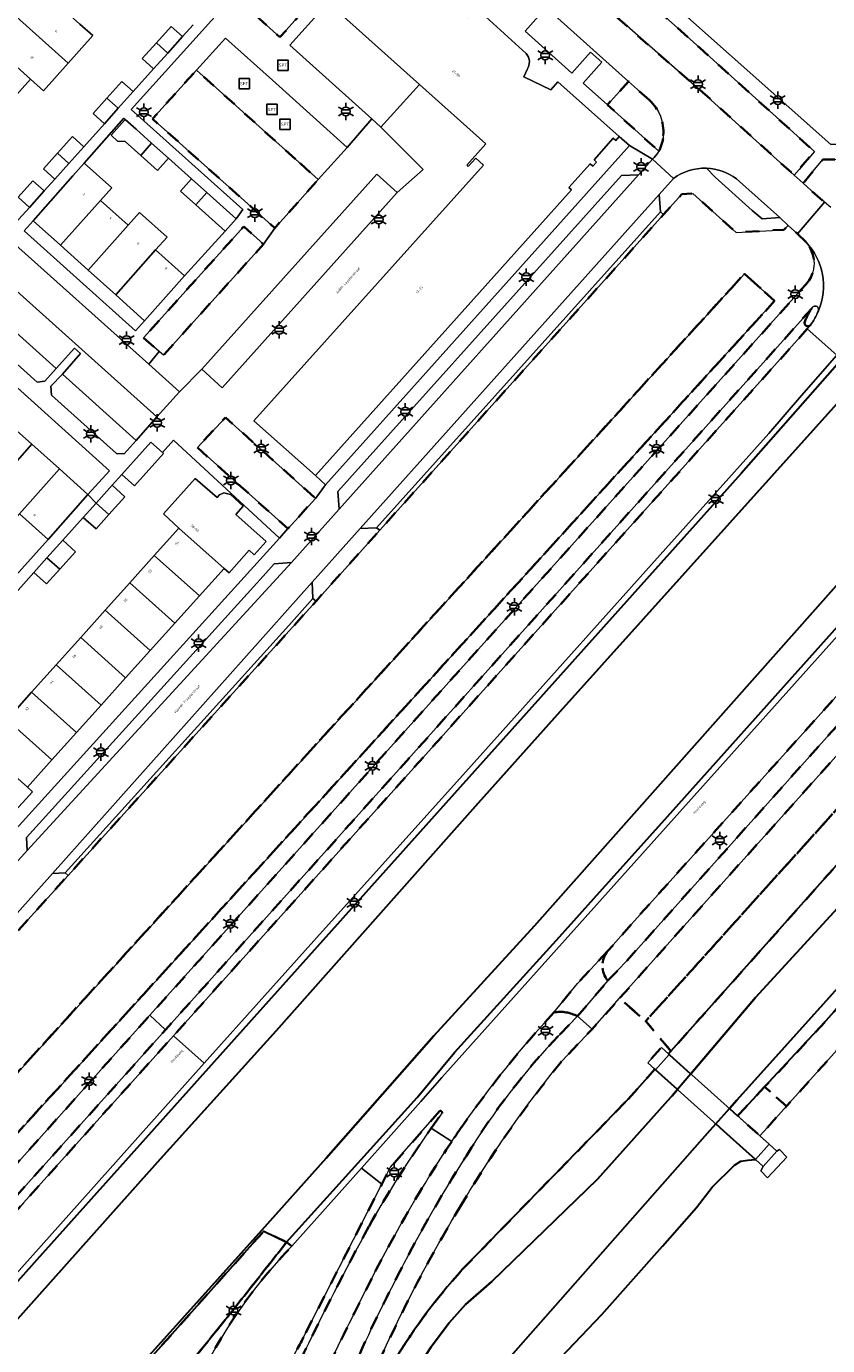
# Model space of a CAD drawing. Extents: x 105780 to 185197, y 477999 to 525027.
# Tile 38 of 256: x 106222 to 106338, y 478395 to 478587. Entities that reach past the tile are written whole.
import ezdxf
from ezdxf.enums import TextEntityAlignment as Align

# ---------------------------------------------------------------- set-up
doc = ezdxf.new("R2010")
doc.units = 0
doc.linetypes.add('XX-HIDDEN', pattern=[4, 2, -2])
for name, color, linetype, lineweight in [('B-GV-GR-GRAS_GAZON-G', 252, 'Continuous', 13), ('B-GV-GR-HAAG_01-G', 252, 'GR-HAAG1', 13), ('B-GV-GR-MATERIAALGRENS-G', 252, 'XX-HIDDEN', 35), ('B-RO-IE-MEUBILAIR_WEGMEUBILAIR-S', 252, 'Continuous', 25), ('B-WE-GW-WATERGANG_SLOOT_INSTEEK-G', 252, 'Continuous', 30), ('B-XX-KG-KADASTRAAL_BEBOUWING-G', 252, 'Continuous', 20), ('B1-WE-GW-TALUD_KRUIN-G', 252, 'Continuous', 25), ('B1-WE-KW-KUNSTWERK_DEK-BRUG', 252, 'Continuous', 18), ('B1-WE-KW-KUNSTWERK_LANDHOOFD-GV', 252, 'Continuous', 18), ('B1-WE-OG-BEBOUWING-T18', 7, 'Continuous', 18), ('B1-WE-OG-TERREIN_ERF-GV', 252, 'Continuous', 18), ('B1-WE-OG-TOPOGRAFIE-T18', 10, 'Continuous', 18), ('B1-WE-OG-WEG-GV', 7, 'Continuous', 18), ('B1-WE-VH-VERHARDING_ASFALT-GV', 252, 'Continuous', 18), ('B1-WE-VH-VERHARDING_BETONSTRAATSTEEN-GV', 252, 'Continuous', 18), ('B1-WE-VH-VERHARDING_GESLOTEN-GV', 252, 'Continuous', 18), ('B1-WE-VH-VERHARDING_GRASBETONSTEEN-GV', 70, 'Continuous', 18), ('B1-WE-VH-VERHARDING_TEGEL-GV', 252, 'Continuous', 18)]:
    doc.layers.add(name, color=color, linetype=linetype, lineweight=lineweight)
doc.styles.add('NLCS-ISO', font='NLCS-ISO.ttf')
doc.styles.add('NLCS-ISO-M200-T18', font='NLCS-ISO.ttf', dxfattribs={"height": 0.36})
doc.linetypes.add('GR-HAAG1', pattern='A,6,[176,NLCS.shx,S=0.125,R=0,X=0,Y=0],-2', length=8)

# ---------------------------------------------------------------- blocks, each defined once
blk = doc.blocks.new('B-SIE-WEG_LICHTMAST-SO')
at = {"ltscale": 0.1}
for p, q in [((-1.1, 0.63), (-2.19, 1.27)), ((0, 1.27), (0, 2.53)), ((1.1, 0.63), (2.19, 1.27)), ((-1.1, -0.63), (-2.19, -1.27)), ((0, -1.27), (0, -2.53)), ((1.1, -0.63), (2.19, -1.27))]:
    blk.add_line(p, q, dxfattribs=at)
at = {"flags": 128}
for points in [[(-1.16, 0.5), (1.16, 0.5)], [(-1.16, -0.5), (1.16, -0.5)]]:
    blk.add_lwpolyline(points, dxfattribs=at)
at = {"ltscale": 0.1}
blk.add_circle((0, 0), 1.27, dxfattribs=at)
at = {"style": 'NLCS-ISO'}
blk.add_attdef('TYPE', text='', height=1.8, dxfattribs=at).set_placement((0, 2.53), align=Align.BOTTOM_CENTER)
blk = doc.blocks.new('SIE-WEG_SPEELTOESTEL-SO')
at = {"flags": 128}
blk.add_lwpolyline([(-0.75, -0.75), (0.75, -0.75), (0.75, 0.75), (-0.75, 0.75)], close=True, dxfattribs=at)
at = {"style": 'NLCS-ISO'}
blk.add_text('SPT', height=0.45, dxfattribs=at).set_placement((0, 0), align=Align.MIDDLE_CENTER)

msp = doc.modelspace()

# ---------------------------------------------------------------- linework, layer by layer
at = {"layer": 'B-GV-GR-GRAS_GAZON-G', "flags": 128}
msp.add_lwpolyline([(106394.312, 478498.757), (106332.42, 478429.952), (106329.657, 478426.88), (106328.543, 478425.642), (106329.902, 478424.424), (106331.019, 478423.423), (106331.383, 478423.63), (106332.454, 478422.519), (106329.637, 478419.542), (106328.684, 478420.534), (106329.026, 478421.19), (106327.909, 478422.191), (106327.323, 478422.141), (106326.761, 478422.08), (106325.733, 478421.93), (106324.81, 478421.386), (106321.556, 478418.147), (106319.284, 478415.172), (106314.319, 478409.564), (106305.456, 478399.568), (106296.526, 478390.174)], dxfattribs=at)
at = {"layer": 'B-GV-GR-HAAG_01-G', "flags": 128}
for points in [[(106216.606, 478545.891), (106215.835, 478546.586), (106215.782, 478546.807), (106214.029, 478548.356), (106213.362, 478547.665), (106212.528, 478548.373), (106210.827, 478547.314), (106211.108, 478546.724), (106211.433, 478546.04), (106223.083, 478535.605), (106224.22, 478535.721), (106225.869, 478537.587)], [(106226.791, 478536.749), (106225.109, 478534.996), (106225.195, 478533.716), (106234.691, 478525.172), (106235.8, 478525.144), (106237.549, 478527.103)]]:
    msp.add_lwpolyline(points, close=True, dxfattribs=at)
at = {"layer": 'B-GV-GR-MATERIAALGRENS-G', "flags": 128}
for points in [[(106456.562, 478620.317), (106453.292, 478616.763), (106443.203, 478605.377), (106439.138, 478600.789), (106436.7, 478598.055), (106431.089, 478591.763), (106399.264, 478556.075), (106309.783, 478456.513), (106306.372, 478452.615)], [(106300.043, 478596.828), (106300.224, 478596.704), (106299.625, 478596.063), (106306.235, 478590.088), (106321.452, 478576.744), (106333.556, 478565.788), (106334.25, 478566.628), (106336.481, 478569.226), (106319.752, 478584.379), (106300.572, 478601.587)], [(106306.367, 478448.282), (106309.17, 478451.228), (106433.132, 478589.875)], [(106429.577, 478580.988), (106429.403, 478581.144), (106321.199, 478460.435), (106311.317, 478449.37), (106308.075, 478445.71), (106311.882, 478442.385), (106434.936, 478578.835)], [(106312.408, 478576.717), (106309.377, 478579.464), (106306.296, 478576.052), (106313.781, 478569.275)], [(106356.054, 478565.915), (106357.136, 478567.122), (106355.165, 478568.89), (106339.414, 478568.084), (106337.733, 478568.081), (106334.856, 478564.611), (106336.568, 478563.072), (106337.967, 478561.844), (106338.866, 478561.055)], [(106335.225, 478556.051), (106334.014, 478557.254), (106332.685, 478558.454), (106332.008, 478557.835), (106325.055, 478557.442), (106318.763, 478563.114), (106317.127, 478563.007), (106314.461, 478560.04), (106273.078, 478513.991), (106263.8, 478503.666), (106259.87, 478499.293), (106227.613, 478463.645), (106217.814, 478452.815), (106196.483, 478429.241), (106190.896, 478423.067), (106193.039, 478421.097), (106193.151, 478417.024), (106200.276, 478410.568), (106202.52, 478408.63)], [(106208.55, 478408.712), (106220.803, 478422.345), (106239.56, 478443.246), (106273.816, 478481.418), (106335.2, 478549.788)], [(106336.105, 478546.354), (106275.911, 478479.126), (106241.823, 478441.111), (106220.149, 478416.939), (106215.052, 478411.175), (106208.278, 478403.658), (106208.454, 478403.506), (106209.364, 478402.72), (106215.736, 478409.799), (106221.106, 478415.849), (106242.981, 478440.238), (106276.828, 478477.974), (106334.481, 478542.257), (106335.433, 478543.36), (106335.898, 478543.899)], [(106306.372, 478452.615), (106301.911, 478447.86), (106298.485, 478443.654)], [(106301.928, 478443.087), (106306.367, 478448.282)], [(106309.341, 478431.012), (106312.181, 478434.202), (106313.213, 478435.361), (106312.176, 478436.29), (106314.164, 478438.529), (106315.204, 478437.597), (106315.561, 478437.998), (106311.882, 478442.385), (106308.075, 478445.71), (106304.047, 478441.204), (106299.594, 478436.48)], [(106299.331, 478440.42), (106301.928, 478443.087)], [(106285.161, 478406.184), (106309.341, 478431.012)], [(106281.806, 478429.244), (106274.623, 478421.015), (106273.38, 478418.588), (106261.944, 478396.26)], [(106259.481, 478410.133), (106256.188, 478411.751), (106209.155, 478359.105), (106190.56, 478338.494), (106202.542, 478349.764), (106205.65, 478351.473), (106211.151, 478356.919)], [(106260.254, 478409.54), (106259.481, 478410.133)]]:
    msp.add_lwpolyline(points, dxfattribs=at)
for points in [[(106273.187, 478602.26), (106269.219, 478605.839), (106254.552, 478589.478), (106258.499, 478585.904)], [(106260.802, 478568.117), (106246.34, 478581.099), (106239.924, 478573.996), (106241.197, 478572.881), (106253.354, 478562.033), (106257.758, 478558.064), (106261.064, 478561.77), (106264.105, 478565.147)], [(106399.746, 478531.636), (106439.415, 478574.437), (106438.141, 478575.568), (106438.366, 478575.821), (106437.791, 478576.356), (106434.936, 478578.835), (106311.882, 478442.385), (106315.561, 478437.998), (106362.191, 478490.367)], [(106238.627, 478542.062), (106240.882, 478540.068), (106241.512, 478539.511), (106256.111, 478555.71), (106253.24, 478558.31)], [(106330.679, 478547.451), (106326.275, 478551.401), (106212.916, 478426.853), (106217.33, 478422.895)], [(106330.679, 478547.451), (106217.33, 478422.895), (106212.916, 478426.853), (106326.275, 478551.401)], [(106246.476, 478526.049), (106259.674, 478514.224), (106259.712, 478514.266), (106263.716, 478518.644), (106250.571, 478530.46)], [(106394.312, 478498.757), (106391.148, 478501.634), (106387.384, 478497.409), (106367.827, 478475.474), (106352.889, 478458.96), (106338.2, 478442.446), (106329.233, 478432.797), (106332.42, 478429.952)], [(106332.42, 478429.952), (106329.233, 478432.797), (106326.387, 478429.735), (106325.291, 478428.556), (106325.576, 478428.301), (106328.543, 478425.642), (106329.657, 478426.88)]]:
    msp.add_lwpolyline(points, close=True, dxfattribs=at)
for points in [[(106314.448, 478571.584, 0.2349304), (106312.408, 478576.717)], [(106313.781, 478569.275, 0.1174495), (106314.448, 478571.584)], [(106335.2, 478549.788, 0.3900682), (106335.225, 478556.051)], [(106335.056, 478544.254, -0.0727758), (106336.105, 478546.354)], [(106335.898, 478543.899, -0.6855829), (106335.056, 478544.254)], [(106306.372, 478452.615, 0.3741055), (106306.367, 478448.282)], [(106306.367, 478448.282, -0.3741055), (106306.372, 478452.615)], [(106298.485, 478443.654, 0.0314647), (106285.036, 478426.973)], [(106298.485, 478443.654, -0.1658888), (106301.928, 478443.087)], [(106301.928, 478443.087, 0.1658888), (106298.485, 478443.654)], [(106285.726, 478422.745, -0.0540286), (106299.331, 478440.42)], [(106299.594, 478436.48, 0.0372995), (106284.998, 478415.611)], [(106280.577, 478426.75, -0.0040144), (106282.152, 478428.934)], [(106282.152, 478428.934, 0.7286393), (106281.806, 478429.244)], [(106271.512, 478412.47, -0.0256062), (106280.577, 478426.75)], [(106285.036, 478426.973, 0.0029726), (106283.578, 478424.804)], [(106283.578, 478424.804, 0.0280894), (106271.904, 478404.849)], [(106275.428, 478404.713, -0.0264013), (106285.726, 478422.745)], [(106284.998, 478415.611, 0.0355361), (106271.423, 478389.193)], [(106261.452, 478392.858, -0.0107135), (106271.512, 478412.47)], [(106259.481, 478410.133, -0.0054839), (106241.743, 478387.926)], [(106241.743, 478387.926, 0.0054839), (106259.481, 478410.133)], [(106247.143, 478391.073, -0.0759456), (106260.254, 478409.54)], [(106274.356, 478391.465, -0.0507714), (106285.161, 478406.184)], [(106271.904, 478404.849, 0.0079948), (106259.137, 478378.461)], [(106268.513, 478390.163, -0.0165493), (106275.428, 478404.713)], [(106261.944, 478396.26, -0.0343439), (106259.662, 478392.248)]]:
    msp.add_lwpolyline(points, format="xyb", dxfattribs=at)
at = {"layer": 'B-WE-GW-WATERGANG_SLOOT_INSTEEK-G', "flags": 128}
for points in [[(106209.155, 478359.105), (106256.188, 478411.751), (106259.481, 478410.133), (106278.515, 478431.227), (106283.968, 478437.786), (106299.302, 478454.676), (106304.333, 478460.276), (106315.066, 478472.223), (106339.884, 478500), (106431.512, 478602.289), (106447.996, 478620.691), (106457.696, 478631.338), (106504.415, 478683.553), (106525.324, 478706.806), (106608.484, 478799.777)], [(106573.722, 478798.753), (106544.484, 478766.259), (106512.499, 478730.812), (106487.592, 478702.631), (106460.689, 478672.953), (106408.805, 478615.107), (106408.05, 478614.266), (106368.025, 478569.478), (106345.591, 478544.753), (106325.793, 478522.283), (106284.817, 478476.522), (106223.064, 478407.557), (106214.634, 478398.169)], [(106217.391, 478395.789), (106234.993, 478415.471), (106238.23, 478419.092), (106241.113, 478422.286), (106257.954, 478440.944), (106283.145, 478469.352), (106287.447, 478474.169), (106299.398, 478487.552), (106336.331, 478528.586), (106411.67, 478612.533), (106412.965, 478613.976), (106445.522, 478650.423), (106454.358, 478660.118), (106490.634, 478700.665), (106514.094, 478726.803), (106535.704, 478750.752), (106567.523, 478786.372)], [(106567.523, 478786.372), (106535.704, 478750.752), (106514.094, 478726.803), (106490.634, 478700.665), (106454.358, 478660.118), (106445.522, 478650.423), (106412.965, 478613.976), (106411.67, 478612.533), (106336.331, 478528.586), (106299.398, 478487.552), (106287.447, 478474.169), (106283.145, 478469.352), (106257.954, 478440.944), (106241.113, 478422.286), (106238.23, 478419.092), (106234.993, 478415.471), (106217.391, 478395.789)], [(106581.907, 478775.982), (106481.775, 478664.415), (106454.42, 478633.82), (106441.65, 478619.7), (106428.512, 478605.024), (106414.944, 478589.867), (106384.288, 478555.887), (106355.735, 478523.838), (106342.355, 478508.901), (106295.676, 478456.284), (106280.952, 478440.235), (106265.274, 478422.388), (106255.878, 478411.903), (106249.429, 478404.707), (106232.924, 478386.358), (106215.924, 478367.508)], [(106215.924, 478367.508), (106232.924, 478386.358), (106249.429, 478404.707), (106255.878, 478411.903), (106265.274, 478422.388), (106280.952, 478440.235), (106295.676, 478456.284), (106342.355, 478508.901), (106355.735, 478523.838), (106384.288, 478555.887), (106414.944, 478589.867), (106428.512, 478605.024), (106441.65, 478619.7), (106454.42, 478633.82), (106481.775, 478664.415), (106581.907, 478775.982)], [(106284.905, 478385.231), (106321.255, 478426.426), (106322.106, 478427.391), (106324.087, 478429.635), (106325.15, 478430.841), (106447.696, 478567.082)], [(106339.84, 478458.858), (106327.873, 478445.845), (106318.444, 478434.694), (106316.509, 478432.406), (106315.746, 478431.503), (106315.559, 478431.295), (106304.853, 478419.327), (106289.409, 478404.386), (106285.608, 478401.046), (106283.215, 478398.377), (106280.577, 478394.877), (106279.012, 478392.461), (106274.668, 478382.062), (106272.34, 478376.372), (106270.979, 478373.078), (106268.843, 478368.916), (106263.273, 478354.775), (106256.481, 478336.228), (106248.114, 478317.341), (106245.485, 478312.097), (106238.914, 478298.864), (106232.516, 478287.491), (106228.657, 478279.336), (106228.004, 478277.257)], [(106248.114, 478317.341), (106256.481, 478336.228), (106263.273, 478354.775), (106268.843, 478368.916), (106270.979, 478373.078), (106272.34, 478376.372), (106274.668, 478382.062), (106279.012, 478392.461), (106280.577, 478394.877), (106283.215, 478398.377), (106285.608, 478401.046), (106289.409, 478404.386), (106304.853, 478419.327), (106315.559, 478431.295), (106315.746, 478431.503), (106316.509, 478432.406), (106313.293, 478435.289), (106313.213, 478435.361), (106312.181, 478434.202), (106309.341, 478431.012), (106285.161, 478406.184)], [(106327.909, 478422.191), (106326.542, 478423.416), (106323.287, 478426.333), (106322.106, 478427.391), (106321.255, 478426.426), (106284.905, 478385.231)], [(106296.526, 478390.174), (106305.456, 478399.568), (106314.319, 478409.564), (106319.284, 478415.172), (106321.556, 478418.147), (106324.81, 478421.386), (106325.733, 478421.93), (106326.761, 478422.08), (106327.323, 478422.141), (106327.909, 478422.191)]]:
    msp.add_lwpolyline(points, dxfattribs=at)
for points in [[(106387.619, 478512.651), (106398.841, 478525.41), (106410.644, 478538.256), (106425.002, 478554.436), (106438.621, 478569.2), (106441.619, 478572.479), (106440.458, 478573.503), (106439.708, 478574.165), (106439.415, 478574.437), (106399.746, 478531.636), (106362.191, 478490.367), (106315.561, 478437.998), (106315.204, 478437.597), (106315.281, 478437.528), (106315.359, 478437.458), (106318.371, 478434.759), (106318.444, 478434.694), (106327.873, 478445.845), (106339.84, 478458.858), (106352.468, 478472.621), (106363.855, 478485.63), (106376.649, 478499.477)], [(106387.384, 478497.409), (106391.148, 478501.634), (106403.806, 478515.841), (106416.156, 478530.3), (106420.471, 478535.353), (106437.719, 478554.536), (106440.197, 478556.79), (106442.927, 478558.631), (106444.167, 478559.634), (106445.322, 478561.051), (106446.073, 478562.175), (106447.381, 478564.133), (106448.833, 478566.072), (106447.696, 478567.082), (106325.15, 478430.841), (106324.087, 478429.635), (106325.291, 478428.556), (106326.387, 478429.735), (106329.233, 478432.797), (106338.2, 478442.446), (106352.889, 478458.96), (106367.827, 478475.474)]]:
    msp.add_lwpolyline(points, close=True, dxfattribs=at)
msp.add_lwpolyline([(106285.161, 478406.184, 0.0507714), (106274.356, 478391.465)], format="xyb", dxfattribs=at)
at = {"layer": 'B-XX-KG-KADASTRAAL_BEBOUWING-G', "flags": 128}
for points in [[(106294.462, 478583.516), (106286.936, 478590.355), (106286.737, 478590.131), (106286.976, 478589.918), (106285.977, 478588.798), (106275.754, 478597.843), (106267.803, 478588.922), (106278.879, 478578.999), (106288.535, 478570.347), (106285.764, 478567.258), (106285.982, 478567.057), (106287.101, 478568.27), (106288.203, 478567.254), (106254.73, 478529.941), (106263.69, 478521.952), (106301.072, 478563.641), (106300.67, 478563.984), (106303.787, 478567.435), (106304.164, 478567.108), (106304.714, 478567.708), (106304.345, 478568.046), (106307.123, 478571.173), (106307.518, 478570.865), (106308.025, 478571.449)], [(106308.025, 478571.449), (106299.064, 478579.402), (106298.031, 478578.246), (106294.093, 478580.144), (106294.579, 478581.212)]]:
    msp.add_lwpolyline(points, dxfattribs=at)
for points in [[(106222.796, 478593.715), (106219.187, 478589.693), (106225.739, 478583.814), (106227.61, 478582.137), (106231.218, 478586.158), (106229.346, 478587.838)], [(106219.187, 478589.693), (106215.579, 478585.672), (106222.133, 478579.791), (106224.004, 478578.114), (106227.61, 478582.137), (106225.739, 478583.814)], [(106244.313, 478586.01), (106242.66, 478587.491), (106240.493, 478585.072), (106242.144, 478583.59)], [(106215.579, 478585.672), (106211.971, 478581.651), (106218.527, 478575.768), (106222.133, 478579.791)], [(106242.144, 478583.59), (106240.493, 478585.072), (106238.442, 478582.785), (106240.095, 478581.304)], [(106237.124, 478577.99), (106235.471, 478579.471), (106233.29, 478577.038), (106234.942, 478575.556)], [(106234.942, 478575.556), (106233.29, 478577.038), (106231.253, 478574.765), (106232.906, 478573.284)], [(106237.553, 478572.486), (106235.955, 478573.92), (106233.892, 478571.619), (106234.844, 478570.765), (106235.951, 478570.699), (106238.205, 478568.677), (106239.801, 478570.47)], [(106229.902, 478569.933), (106228.249, 478571.414), (106226.078, 478568.992), (106227.73, 478567.51)], [(106227.73, 478567.51), (106226.078, 478568.992), (106224.03, 478566.708), (106225.683, 478565.227)], [(106239.801, 478570.47), (106238.205, 478568.677), (106240.655, 478566.48), (106242.258, 478568.266)], [(106232.339, 478562.089), (106233.99, 478563.931), (106229.944, 478567.557), (106228.293, 478565.715), (106222.53, 478559.144), (106226.524, 478555.558)], [(106245.608, 478565.262), (106244.005, 478563.475), (106246.245, 478561.466), (106247.841, 478563.259)], [(106224.128, 478563.492), (106222.474, 478564.974), (106220.326, 478562.576), (106221.979, 478561.095)], [(106247.841, 478563.259), (106246.245, 478561.466), (106250.519, 478557.633), (106252.122, 478559.42)], [(106236.36, 478558.485), (106232.339, 478562.089), (106226.524, 478555.558), (106230.543, 478551.951)], [(106240.381, 478554.88), (106242.05, 478556.742), (106238.028, 478560.347), (106236.36, 478558.485), (106230.543, 478551.951), (106234.561, 478548.343)], [(106244.62, 478551.081), (106240.381, 478554.88), (106234.561, 478548.343), (106238.774, 478544.561)], [(106222.326, 478526.55), (106218.31, 478530.161), (106212.51, 478523.615), (106210.892, 478521.812), (106214.912, 478518.204), (106216.53, 478520.007)], [(106241.378, 478525.327), (106239.688, 478526.843), (106235.447, 478522.118), (106237.307, 478520.448), (106241.549, 478525.173)], [(106226.341, 478522.94), (106222.326, 478526.55), (106216.53, 478520.007), (106214.912, 478518.204), (106218.93, 478514.598), (106220.548, 478516.401)], [(106230.506, 478519.196), (106226.341, 478522.94), (106220.548, 478516.401), (106224.716, 478512.661)], [(106243.769, 478514.315), (106250.365, 478508.431), (106251.114, 478507.767), (106254.006, 478511.068), (106254.76, 478510.399), (106256.499, 478512.336), (106252.076, 478516.309), (106253.153, 478517.5), (106251.309, 478519.19), (106250.347, 478519.433), (106249.716, 478519.145), (106249.374, 478518.748), (106246.176, 478521.543), (106241.552, 478516.375)], [(106234.044, 478520.555), (106231.7, 478517.945), (106233.56, 478516.274), (106235.904, 478518.885)], [(106233.56, 478516.274), (106231.7, 478517.945), (106229.835, 478515.867), (106231.696, 478514.197)], [(106243.769, 478514.315), (106240.189, 478510.321), (106246.761, 478504.418), (106250.365, 478508.431)], [(106226.829, 478512.518), (106224.534, 478509.961), (106226.394, 478508.291), (106228.69, 478510.848)], [(106226.394, 478508.291), (106224.534, 478509.961), (106222.621, 478507.83), (106224.481, 478506.16)], [(106240.189, 478510.321), (106236.609, 478506.326), (106243.178, 478500.427), (106246.761, 478504.418)], [(106236.609, 478506.326), (106233.029, 478502.332), (106239.594, 478496.436), (106243.178, 478500.427)], [(106233.029, 478502.332), (106229.449, 478498.337), (106236.01, 478492.445), (106239.594, 478496.436)], [(106229.449, 478498.337), (106225.869, 478494.343), (106232.426, 478488.454), (106236.01, 478492.445)], [(106225.869, 478494.343), (106222.289, 478490.348), (106228.842, 478484.464), (106232.426, 478488.454)], [(106222.289, 478490.348), (106218.709, 478486.354), (106225.258, 478480.473), (106228.842, 478484.464)], [(106218.709, 478486.354), (106215.129, 478482.359), (106221.684, 478476.493), (106225.258, 478480.473)], [(106215.129, 478482.359), (106212.844, 478484.437), (106208.218, 478479.256), (106211.314, 478476.407), (106210.947, 478476.036), (106210.734, 478475.372), (106210.828, 478474.822), (106211.001, 478474.553), (106211.203, 478474.289), (106212.953, 478472.72), (106213.088, 478472.863), (106214.077, 478473.908), (106218.482, 478469.961), (106220.223, 478471.871), (106219.476, 478472.562), (106222.406, 478475.837), (106221.684, 478476.493)]]:
    msp.add_lwpolyline(points, close=True, dxfattribs=at)
msp.add_lwpolyline([(106294.579, 478581.212, 0.3381174), (106294.462, 478583.516)], format="xyb", dxfattribs=at)
at = {"layer": 'B1-WE-GW-TALUD_KRUIN-G', "flags": 128}
msp.add_lwpolyline([(106217.33, 478422.895), (106212.916, 478426.853), (106326.275, 478551.401), (106330.679, 478547.451)], close=True, dxfattribs=at)
at = {"layer": 'B1-WE-GW-TALUD_KRUIN-G'}
msp.add_lwpolyline([(106241.743, 478387.926, 0.0054839), (106259.481, 478410.133)], format="xyb", dxfattribs=at)
at = {"layer": 'B1-WE-KW-KUNSTWERK_DEK-BRUG', "flags": 128}
msp.add_lwpolyline([(106312.176, 478436.29), (106313.213, 478435.361), (106313.293, 478435.289), (106327.909, 478422.191), (106329.026, 478421.19), (106331.019, 478423.423), (106329.902, 478424.424), (106315.281, 478437.528), (106315.204, 478437.597), (106314.164, 478438.529)], close=True, dxfattribs=at)
at = {"layer": 'B1-WE-KW-KUNSTWERK_LANDHOOFD-GV', "flags": 128}
for points in [[(106315.281, 478437.528), (106315.204, 478437.597), (106314.164, 478438.529), (106312.176, 478436.29), (106313.213, 478435.361), (106313.293, 478435.289)], [(106331.019, 478423.423), (106329.902, 478424.424), (106327.909, 478422.191), (106329.026, 478421.19)]]:
    msp.add_lwpolyline(points, close=True, dxfattribs=at)
at = {"layer": 'B1-WE-OG-TERREIN_ERF-GV', "flags": 128}
for points in [[(106267.803, 478588.922), (106275.754, 478597.843), (106285.977, 478588.798), (106286.976, 478589.918), (106286.737, 478590.131), (106286.936, 478590.355), (106277.014, 478599.197), (106274.704, 478601.137), (106259.968, 478584.754), (106271.914, 478573.991), (106273.261, 478572.778), (106278.879, 478578.999)], [(106245.608, 478565.262), (106242.258, 478568.266), (106240.655, 478566.48), (106238.205, 478568.677), (106235.951, 478570.699), (106234.844, 478570.765), (106233.892, 478571.619), (106235.955, 478573.92), (106235.739, 478574.113), (106229.944, 478567.557), (106233.99, 478563.931), (106232.339, 478562.089), (106236.36, 478558.485), (106238.028, 478560.347), (106242.05, 478556.742), (106240.381, 478554.88), (106244.62, 478551.081), (106250.519, 478557.633), (106246.245, 478561.466), (106244.005, 478563.475)], [(106309.518, 478570.11), (106308.025, 478571.449), (106307.518, 478570.865), (106307.123, 478571.173), (106304.345, 478568.046), (106304.714, 478567.708), (106304.164, 478567.108), (106303.787, 478567.435), (106300.67, 478563.984), (106301.072, 478563.641), (106263.69, 478521.952), (106265.166, 478520.626)], [(106230.543, 478551.951), (106226.524, 478555.558), (106222.53, 478559.144), (106221.228, 478557.66), (106221.226, 478557.658), (106237.456, 478543.085), (106238.774, 478544.561), (106234.561, 478548.343)], [(106209.262, 478544.63), (106209.209, 478544.569), (106206.177, 478541.07), (106210.279, 478537.382), (106214.295, 478533.771), (106218.31, 478530.161), (106222.326, 478526.55), (106226.341, 478522.94), (106230.506, 478519.196), (106233.661, 478522.649)], [(106210.892, 478521.812), (106212.51, 478523.615), (106208.492, 478527.221), (106204.472, 478530.828), (106200.322, 478534.553), (106194.409, 478527.941), (106198.577, 478524.176), (106202.586, 478520.554), (106204.909, 478518.456), (106203.3, 478516.675), (106206.639, 478513.658), (106208.248, 478515.439), (106210.601, 478513.314), (106212.923, 478511.216), (106211.314, 478509.435), (106214.742, 478506.338), (106216.351, 478508.119), (106218.748, 478505.954), (106224.716, 478512.661), (106220.548, 478516.401), (106218.93, 478514.598), (106214.912, 478518.204)]]:
    msp.add_lwpolyline(points, close=True, dxfattribs=at)
for points in [[(106309.672, 478596.257), (106338.871, 478570.243), (106354.092, 478571.027), (106360.848, 478578.54), (106361.678, 478579.463), (106375.77, 478595.133)], [(106229.346, 478587.838), (106231.218, 478586.158), (106227.61, 478582.137), (106224.004, 478578.114), (106222.133, 478579.791), (106218.527, 478575.768)], [(106219.905, 478558.781), (106221.979, 478561.095), (106220.326, 478562.576), (106222.474, 478564.974), (106224.128, 478563.492), (106225.683, 478565.227), (106224.03, 478566.708), (106226.078, 478568.992), (106228.249, 478571.414), (106229.902, 478569.933), (106232.906, 478573.284), (106231.253, 478574.765), (106233.29, 478577.038), (106235.471, 478579.471), (106237.124, 478577.99), (106240.095, 478581.304), (106238.442, 478582.785), (106240.493, 478585.072), (106242.66, 478587.491), (106244.313, 478586.01), (106245.848, 478587.722)], [(106218.122, 478468.328), (106258.444, 478512.846), (106243.001, 478527.135), (106241.378, 478525.327), (106241.549, 478525.173), (106237.307, 478520.448), (106235.447, 478522.118), (106234.044, 478520.555), (106235.904, 478518.885), (106233.56, 478516.274), (106231.696, 478514.197), (106229.835, 478515.867), (106226.829, 478512.518), (106228.69, 478510.848), (106226.394, 478508.291), (106224.481, 478506.16), (106222.621, 478507.83), (106219.582, 478504.444)], [(106218.709, 478486.354), (106222.289, 478490.348), (106225.869, 478494.343), (106229.449, 478498.337), (106233.029, 478502.332), (106236.609, 478506.326), (106240.189, 478510.321), (106243.769, 478514.315), (106241.552, 478516.375), (106246.176, 478521.543), (106249.374, 478518.748), (106249.716, 478519.145), (106250.347, 478519.433), (106251.309, 478519.19), (106253.153, 478517.5), (106252.076, 478516.309), (106256.499, 478512.336), (106254.76, 478510.399), (106254.006, 478511.068), (106251.114, 478507.767), (106250.365, 478508.431), (106246.761, 478504.418), (106243.178, 478500.427), (106239.594, 478496.436), (106236.01, 478492.445), (106232.426, 478488.454), (106228.842, 478484.464), (106225.258, 478480.473), (106221.684, 478476.493), (106222.406, 478475.837), (106219.476, 478472.562)]]:
    msp.add_lwpolyline(points, dxfattribs=at)
at = {"layer": 'B1-WE-OG-WEG-GV', "flags": 128}
for points in [[(106780.607, 478988.125), (106779.781, 478988.854), (106779.535, 478988.594), (106778.783, 478989.249), (106746.352, 478953.286), (106700.916, 478902.865), (106660.402, 478857.44), (106612.532, 478804.218), (106612.352, 478804.02), (106608.495, 478799.789), (106608.484, 478799.777), (106525.324, 478706.806), (106504.415, 478683.553), (106457.696, 478631.338), (106447.996, 478620.691), (106431.512, 478602.289), (106339.884, 478500), (106315.066, 478472.223), (106304.333, 478460.276), (106299.302, 478454.676), (106283.968, 478437.786), (106278.515, 478431.227), (106259.481, 478410.133), (106260.254, 478409.54)], [(106260.254, 478409.54), (106270.405, 478420.94), (106279.056, 478430.655), (106282.159, 478434.139), (106414.723, 478582.195), (106438.981, 478609.186), (106482.609, 478657.73), (106587.474, 478774.774), (106609.272, 478798.972), (106608.664, 478799.611), (106614.598, 478806.267), (106615.291, 478805.723), (106618.054, 478808.823), (106631.246, 478823.621), (106651.632, 478846.244), (106671.81, 478868.809), (106683.572, 478881.83), (106719.261, 478921.623), (106723.18, 478926.09), (106754.976, 478960.182), (106777.508, 478984.372)], [(106214.634, 478398.169), (106223.064, 478407.557), (106284.817, 478476.522), (106325.793, 478522.283), (106345.591, 478544.753), (106368.025, 478569.478), (106408.05, 478614.266), (106408.805, 478615.107), (106460.689, 478672.953), (106487.592, 478702.631), (106512.499, 478730.812), (106544.484, 478766.259), (106573.722, 478798.753)], [(106565.871, 478791.619), (106535.283, 478757.551), (106532.047, 478753.948), (106449.054, 478661.513), (106448.078, 478660.426), (106443.137, 478654.923), (106441.281, 478652.856), (106440.312, 478651.777), (106429.506, 478639.742), (106369.307, 478572.6), (106362.067, 478564.524), (106360.87, 478563.187), (106340.718, 478540.63), (106339.747, 478539.521), (106334.589, 478533.635), (106329.831, 478528.107), (106286.035, 478479.164), (106263.465, 478454.07), (106247.488, 478436.228), (106213.941, 478398.767)]]:
    msp.add_lwpolyline(points, dxfattribs=at)
at = {"layer": 'B1-WE-VH-VERHARDING_ASFALT-GV', "flags": 128}
for points in [[(106299.625, 478596.063), (106291.283, 478603.602), (106256.799, 478634.772), (106252.84, 478630.174), (106253.637, 478629.419), (106309.377, 478579.464), (106312.408, 478576.717)], [(106399.264, 478556.075), (106431.089, 478591.763), (106436.7, 478598.055), (106439.138, 478600.789), (106443.203, 478605.377), (106438.981, 478609.186), (106414.723, 478582.195), (106282.159, 478434.139), (106279.056, 478430.655), (106270.405, 478420.94), (106273.38, 478418.588), (106274.623, 478421.015), (106281.806, 478429.244)], [(106325.128, 478565.262), (106331.441, 478559.617), (106332.685, 478558.454), (106334.014, 478557.254), (106337.967, 478561.844), (106336.568, 478563.072), (106334.856, 478564.611), (106333.556, 478565.788), (106321.452, 478576.744), (106306.235, 478590.088), (106299.625, 478596.063)], [(106312.868, 478568.1), (106315.93, 478565.322)], [(106335.898, 478543.899), (106335.433, 478543.36), (106339.747, 478539.521), (106340.718, 478540.63), (106360.87, 478563.187)], [(106338.866, 478561.055), (106337.967, 478561.844), (106334.014, 478557.254), (106335.225, 478556.051)], [(106298.485, 478443.654), (106301.911, 478447.86), (106306.372, 478452.615), (106309.783, 478456.513), (106399.264, 478556.075)], [(106299.594, 478436.48), (106304.047, 478441.204), (106301.928, 478443.087), (106299.331, 478440.42)], [(106213.941, 478398.767), (106247.488, 478436.228), (106242.981, 478440.238), (106221.106, 478415.849), (106215.736, 478409.799), (106209.364, 478402.72), (106185.342, 478376.036), (106182.487, 478372.615)], [(106280.577, 478426.75), (106283.578, 478424.804)], [(106283.578, 478424.804), (106280.577, 478426.75)], [(106261.944, 478396.26), (106273.38, 478418.588), (106270.405, 478420.94), (106260.254, 478409.54)]]:
    msp.add_lwpolyline(points, dxfattribs=at)
for points in [[(106429.403, 478581.144), (106431.838, 478583.861), (106434.134, 478586.422), (106435.918, 478588.412), (106440.318, 478593.337), (106441.84, 478595.041), (106447.565, 478601.441), (106445.347, 478603.441), (106440.376, 478597.941), (106437.762, 478595.031), (106433.132, 478589.875), (106309.17, 478451.228), (106306.367, 478448.282), (106301.928, 478443.087), (106304.047, 478441.204), (106308.075, 478445.71), (106311.317, 478449.37), (106321.199, 478460.435)], [(106201.116, 478572.445), (106197.409, 478575.733), (106194.039, 478572.221), (106197.867, 478568.772), (106205.605, 478561.8), (106209.747, 478558.068), (106216.267, 478552.32), (106240.566, 478530.514), (106243.871, 478534.179), (106239.369, 478538.218), (106219.525, 478556.024), (106211.196, 478563.504), (106202.944, 478570.824)], [(106329.831, 478528.107), (106334.589, 478533.635), (106339.747, 478539.521), (106335.433, 478543.36), (106334.481, 478542.257), (106276.828, 478477.974), (106242.981, 478440.238), (106247.488, 478436.228), (106263.465, 478454.07), (106286.035, 478479.164)]]:
    msp.add_lwpolyline(points, close=True, dxfattribs=at)
at = {"layer": 'B1-WE-VH-VERHARDING_ASFALT-GV'}
for points in [[(106312.408, 478576.717, -0.2349304), (106314.448, 478571.584)], [(106314.448, 478571.584, -0.1174495), (106313.781, 478569.275)], [(106313.781, 478569.275, -0.0719088), (106312.868, 478568.1)], [(106315.93, 478565.322, -0.1658709), (106320.728, 478566.796)], [(106320.728, 478566.796, -0.1536591), (106325.128, 478565.262)], [(106335.225, 478556.051, -0.3036741), (106337.072, 478546.012)], [(106337.072, 478546.012, -0.0660988), (106335.898, 478543.899)], [(106285.036, 478426.973, -0.0314647), (106298.485, 478443.654)], [(106299.331, 478440.42, 0.0540286), (106285.726, 478422.745)], [(106284.998, 478415.611, -0.0372995), (106299.594, 478436.48)], [(106282.152, 478428.934, 0.0040144), (106280.577, 478426.75)], [(106281.806, 478429.244, -0.7286393), (106282.152, 478428.934)], [(106280.577, 478426.75, 0.0256062), (106271.512, 478412.47)], [(106283.578, 478424.804, -0.0029726), (106285.036, 478426.973)], [(106271.904, 478404.849, -0.0280894), (106283.578, 478424.804)], [(106285.726, 478422.745, 0.0264013), (106275.428, 478404.713)], [(106271.423, 478389.193, -0.0355361), (106284.998, 478415.611)], [(106271.512, 478412.47, 0.0107135), (106261.452, 478392.858)], [(106260.254, 478409.54, 0.0759456), (106247.143, 478391.073)], [(106259.137, 478378.461, -0.0079948), (106271.904, 478404.849)], [(106275.428, 478404.713, 0.0165493), (106268.513, 478390.163)], [(106259.662, 478392.248, 0.0343439), (106261.944, 478396.26)]]:
    msp.add_lwpolyline(points, format="xyb", dxfattribs=at)
at = {"layer": 'B1-WE-VH-VERHARDING_BETONSTRAATSTEEN-GV', "flags": 128}
for points in [[(106297.026, 478589.851), (106294.281, 478586.813), (106301.106, 478580.679), (106303.83, 478583.736), (106305.478, 478582.274), (106302.749, 478579.213), (106306.296, 478576.052), (106309.377, 478579.464), (106253.637, 478629.419)], [(106313.862, 478562.962), (106315.93, 478565.322), (106312.868, 478568.1), (106310.83, 478565.842), (106267.147, 478517.049), (106260.195, 478509.299), (106221.623, 478467.264), (106213.772, 478458.567), (106190.555, 478432.884)], [(106320.728, 478566.796), (106322.029, 478565.479), (106327.401, 478560.657), (106328.847, 478559.4), (106331.441, 478559.617), (106325.128, 478565.262)], [(106160.934, 478446.63), (106161.996, 478445.695), (106186.881, 478423.418), (106187.899, 478422.504), (106189.528, 478424.325), (106189.567, 478424.367), (106194.245, 478429.473), (106217.359, 478455.014), (106225.361, 478463.931), (106263.213, 478506.411), (106270.244, 478514.259), (106313.862, 478562.962)]]:
    msp.add_lwpolyline(points, dxfattribs=at)
for points in [[(106216.267, 478552.32), (106209.747, 478558.068), (106205.605, 478561.8), (106197.867, 478568.772), (106194.708, 478565.266), (106211.809, 478549.863), (106214.591, 478553.116), (106219.324, 478548.856), (106216.606, 478545.891), (106225.869, 478537.587), (106228.573, 478540.552), (106229.448, 478539.755), (106226.791, 478536.749), (106237.549, 478527.103), (106240.566, 478530.514)], [(106250.083, 478534.78), (106275.638, 478563.278), (106272.648, 478565.927), (106247.127, 478537.487)], [(106310.83, 478565.842), (106308.343, 478565.731), (106266.973, 478519.628), (106267.147, 478517.049)], [(106313.862, 478562.962), (106270.244, 478514.259), (106272.608, 478514.351), (106314.027, 478560.416)], [(106260.195, 478509.299), (106257.684, 478509.106), (106256.085, 478507.313), (106221.57, 478469.151), (106221.623, 478467.264)], [(106263.213, 478506.411), (106225.361, 478463.931), (106227.198, 478464.01), (106259.804, 478500.095), (106263.341, 478504.049)]]:
    msp.add_lwpolyline(points, close=True, dxfattribs=at)
at = {"layer": 'B1-WE-VH-VERHARDING_BETONSTRAATSTEEN-GV'}
for points in [[(106325.128, 478565.262, 0.1536591), (106320.728, 478566.796)], [(106336.105, 478546.354, 0.0727758), (106335.056, 478544.254)], [(106335.898, 478543.899, 0.0660988), (106337.072, 478546.012)], [(106337.072, 478546.012, 1.0088751), (106336.105, 478546.354)], [(106335.056, 478544.254, 0.6855829), (106335.898, 478543.899)]]:
    msp.add_lwpolyline(points, format="xyb", dxfattribs=at)
at = {"layer": 'B1-WE-VH-VERHARDING_GESLOTEN-GV', "flags": 128}
msp.add_lwpolyline([(106329.026, 478421.19), (106328.684, 478420.534), (106329.637, 478419.542), (106332.454, 478422.519), (106331.383, 478423.63), (106331.019, 478423.423)], close=True, dxfattribs=at)
at = {"layer": 'B1-WE-VH-VERHARDING_GRASBETONSTEEN-GV', "flags": 128}
for points in [[(106318.444, 478434.694), (106318.371, 478434.759), (106315.359, 478437.458), (106315.281, 478437.528), (106313.293, 478435.289), (106316.509, 478432.406)], [(106325.291, 478428.556), (106324.087, 478429.635), (106322.106, 478427.391), (106323.287, 478426.333), (106326.542, 478423.416), (106327.909, 478422.191), (106329.902, 478424.424), (106328.543, 478425.642), (106325.576, 478428.301)]]:
    msp.add_lwpolyline(points, close=True, dxfattribs=at)
at = {"layer": 'B1-WE-VH-VERHARDING_TEGEL-GV', "flags": 128}
for points in [[(106273.187, 478602.26), (106258.499, 478585.904), (106254.552, 478589.478)], [(106219.525, 478556.024), (106239.369, 478538.218), (106240.882, 478540.068), (106238.627, 478542.062), (106253.24, 478558.31), (106256.111, 478555.71), (106257.758, 478558.064), (106253.354, 478562.033), (106241.197, 478572.881), (106239.924, 478573.996), (106246.34, 478581.099), (106250.558, 478585.769), (106257.41, 478579.662), (106268.327, 478569.835), (106271.914, 478573.991), (106259.968, 478584.754), (106274.704, 478601.137)], [(106251.672, 478591.921), (106236.801, 478575.383), (106253.111, 478560.756), (106252.122, 478559.42), (106250.519, 478557.633), (106244.62, 478551.081), (106238.774, 478544.561), (106237.456, 478543.085), (106221.226, 478557.658)], [(106221.228, 478557.66), (106222.53, 478559.144), (106228.293, 478565.715), (106229.944, 478567.557), (106235.739, 478574.113), (106235.955, 478573.92), (106237.553, 478572.486), (106239.801, 478570.47), (106242.258, 478568.266), (106245.608, 478565.262), (106247.841, 478563.259), (106252.122, 478559.42), (106253.111, 478560.756), (106236.801, 478575.383), (106251.672, 478591.921)], [(106286.936, 478590.355), (106294.462, 478583.516)], [(106294.281, 478586.813), (106297.026, 478589.851)], [(106245.848, 478587.722), (106244.313, 478586.01), (106242.144, 478583.59), (106240.095, 478581.304), (106237.124, 478577.99), (106234.942, 478575.556), (106232.906, 478573.284), (106229.902, 478569.933), (106227.73, 478567.51), (106225.683, 478565.227), (106224.128, 478563.492), (106221.979, 478561.095), (106219.905, 478558.781)], [(106313.781, 478569.275), (106306.296, 478576.052), (106302.749, 478579.213), (106305.478, 478582.274), (106303.83, 478583.736), (106301.106, 478580.679), (106294.281, 478586.813)], [(106294.579, 478581.212), (106294.093, 478580.144), (106298.031, 478578.246), (106299.064, 478579.402), (106308.025, 478571.449), (106309.518, 478570.11), (106312.868, 478568.1)], [(106209.262, 478544.63), (106233.661, 478522.649), (106230.506, 478519.196), (106231.7, 478517.945), (106234.044, 478520.555), (106235.447, 478522.118), (106239.688, 478526.843), (106241.378, 478525.327), (106243.001, 478527.135), (106258.444, 478512.846), (106259.674, 478514.224), (106246.476, 478526.049), (106250.571, 478530.46), (106263.716, 478518.644), (106265.166, 478520.626), (106263.69, 478521.952), (106254.73, 478529.941), (106288.203, 478567.254), (106287.101, 478568.27), (106285.982, 478567.057), (106285.764, 478567.258), (106288.535, 478570.347), (106278.879, 478578.999), (106273.261, 478572.778), (106279.429, 478566.608), (106275.638, 478563.278), (106250.083, 478534.78), (106247.127, 478537.487), (106243.871, 478534.179), (106240.566, 478530.514), (106237.549, 478527.103), (106235.8, 478525.144), (106234.691, 478525.172), (106225.195, 478533.716), (106225.109, 478534.996), (106226.791, 478536.749), (106229.448, 478539.755), (106228.573, 478540.552), (106225.869, 478537.587), (106224.22, 478535.721), (106223.083, 478535.605), (106211.433, 478546.04)], [(106308.343, 478565.731), (106310.83, 478565.842), (106312.868, 478568.1), (106309.518, 478570.11), (106265.166, 478520.626), (106263.716, 478518.644), (106259.712, 478514.266), (106259.674, 478514.224), (106258.444, 478512.846), (106218.122, 478468.328), (106213.088, 478472.863), (106212.953, 478472.72), (106211.203, 478474.289), (106211.001, 478474.553), (106210.828, 478474.822), (106200.978, 478483.72), (106199.735, 478484.844), (106199.649, 478484.749), (106199.171, 478485.18), (106196.133, 478481.824), (106191.648, 478476.87), (106169.24, 478451.357)], [(106190.555, 478432.884), (106190.53, 478434.762), (106211.92, 478458.42), (106213.772, 478458.567), (106221.623, 478467.264), (106221.57, 478469.151), (106256.085, 478507.313), (106257.684, 478509.106), (106260.195, 478509.299), (106267.147, 478517.049), (106266.973, 478519.628), (106308.343, 478565.731)], [(106315.93, 478565.322), (106313.862, 478562.962), (106314.027, 478560.416), (106314.461, 478560.04), (106317.127, 478563.007), (106318.763, 478563.114), (106325.055, 478557.442), (106332.008, 478557.835), (106332.685, 478558.454), (106331.441, 478559.617), (106328.847, 478559.4), (106327.401, 478560.657), (106322.029, 478565.479)], [(106322.029, 478565.479), (106320.728, 478566.796)], [(106335.2, 478549.788), (106273.816, 478481.418), (106239.56, 478443.246), (106241.823, 478441.111), (106275.911, 478479.126), (106336.105, 478546.354)], [(106180.989, 478373.377), (106208.278, 478403.658), (106215.052, 478411.175), (106220.149, 478416.939), (106241.823, 478441.111), (106239.56, 478443.246), (106220.803, 478422.345), (106208.55, 478408.712), (106201.379, 478400.977)]]:
    msp.add_lwpolyline(points, dxfattribs=at)
for points in [[(106302.381, 478602.706), (106301.285, 478602.643), (106300.883, 478602.061), (106300.578, 478601.599), (106300.575, 478601.593), (106300.572, 478601.587), (106319.752, 478584.379), (106336.481, 478569.226), (106334.25, 478566.628), (106333.556, 478565.788), (106334.856, 478564.611), (106337.733, 478568.081), (106339.414, 478568.084), (106355.165, 478568.89), (106363.304, 478578), (106361.678, 478579.463), (106360.848, 478578.54), (106354.092, 478571.027), (106338.871, 478570.243), (106309.672, 478596.257), (106305.168, 478600.322)], [(106257.41, 478579.662), (106250.558, 478585.769), (106246.34, 478581.099), (106260.802, 478568.117), (106264.105, 478565.147), (106268.327, 478569.835)], [(106272.648, 478565.927), (106275.638, 478563.278), (106279.429, 478566.608), (106273.261, 478572.778), (106271.914, 478573.991), (106268.327, 478569.835), (106264.105, 478565.147), (106261.064, 478561.77), (106257.758, 478558.064), (106256.111, 478555.71), (106241.512, 478539.511), (106240.882, 478540.068), (106239.369, 478538.218), (106243.871, 478534.179), (106247.127, 478537.487)], [(106314.461, 478560.04), (106314.027, 478560.416), (106272.608, 478514.351), (106273.078, 478513.991)], [(106217.368, 478501.978), (106219.582, 478504.444), (106222.621, 478507.83), (106224.534, 478509.961), (106226.829, 478512.518), (106229.835, 478515.867), (106231.7, 478517.945), (106230.506, 478519.196), (106224.716, 478512.661), (106218.748, 478505.954), (106217.17, 478504.145), (106216.098, 478502.958), (106208.812, 478494.906), (106206.778, 478492.641), (106200.89, 478486.123), (106199.735, 478484.844), (106200.978, 478483.72), (106202.514, 478485.431), (106206.789, 478490.194), (106208.159, 478491.719), (106210.201, 478493.994), (106212.367, 478496.407), (106215.406, 478499.793)], [(106273.078, 478513.991), (106272.608, 478514.351), (106270.244, 478514.259), (106263.213, 478506.411), (106263.341, 478504.049), (106263.8, 478503.666)], [(106263.8, 478503.666), (106263.341, 478504.049), (106259.804, 478500.095), (106227.198, 478464.01), (106227.613, 478463.645), (106259.87, 478499.293)], [(106227.613, 478463.645), (106227.198, 478464.01), (106225.361, 478463.931), (106217.359, 478455.014), (106217.407, 478453.161), (106217.814, 478452.815)]]:
    msp.add_lwpolyline(points, close=True, dxfattribs=at)
at = {"layer": 'B1-WE-VH-VERHARDING_TEGEL-GV'}
for points in [[(106294.462, 478583.516, -0.3381174), (106294.579, 478581.212)], [(106312.868, 478568.1, 0.0719088), (106313.781, 478569.275)], [(106320.728, 478566.796, 0.1658709), (106315.93, 478565.322)], [(106335.225, 478556.051, -0.3900682), (106335.2, 478549.788)], [(106337.072, 478546.012, 0.3036741), (106335.225, 478556.051)], [(106336.105, 478546.354, -1.0088751), (106337.072, 478546.012)]]:
    msp.add_lwpolyline(points, format="xyb", dxfattribs=at)

# ---------------------------------------------------------------- block references
at = {"layer": 'B-RO-IE-MEUBILAIR_WEGMEUBILAIR-S', "xscale": 0.5, "yscale": 0.5, "zscale": 0.5}
for p in [(106297.22, 478583.271), (106319.508, 478579.048), (106331.144, 478576.738), (106238.672, 478574.987), (106268.135, 478575.091), (106311.2, 478567.001), (106254.866, 478560.232), (106272.942, 478559.315), (106294.462, 478550.901), (106333.701, 478548.446), (106258.426, 478543.209), (106236.152, 478541.733), (106276.811, 478531.286), (106240.615, 478529.648), (106230.938, 478528.048), (106255.786, 478525.914), (106313.471, 478525.879), (106251.373, 478521.264), (106322.118, 478518.533), (106263.147, 478513.091), (106292.715, 478502.799), (106246.656, 478497.51), (106232.409, 478481.611), (106272.007, 478479.616), (106322.68, 478468.751), (106269.381, 478459.629), (106251.313, 478456.585), (106297.278, 478440.959), (106230.681, 478433.624), (106275.195, 478420.321), (106251.747, 478400.162)]:
    msp.add_blockref('B-SIE-WEG_LICHTMAST-SO', p, dxfattribs=at)
at = {"layer": 'B-RO-IE-MEUBILAIR_WEGMEUBILAIR-S'}
for p in [(106258.953, 478581.825), (106253.305, 478579.134), (106257.35, 478575.376), (106259.261, 478573.211)]:
    msp.add_blockref('SIE-WEG_SPEELTOESTEL-SO', p, dxfattribs=at)

# ---------------------------------------------------------------- texts
at = {"layer": 'B1-WE-OG-BEBOUWING-T18', "style": 'NLCS-ISO-M200-T18'}
for s, rotation, p in [('8', 48.1, (106225.851, 478586.787)), ('10', 48.1, (106222.395, 478582.931)), ('21-89', 318.5, (106284.221, 478580.617)), ('2', 318.2, (106229.929, 478562.996)), ('4', 318.2, (106233.848, 478559.529)), ('6', 318.2, (106237.844, 478555.834)), ('8', 318.2, (106241.914, 478552.216)), ('13-23', 48.1, (106278.848, 478549.052)), ('11', 317.9, (106222.659, 478516.183)), ('56-60', 318.3, (106246.102, 478514.305)), ('54', 48, (106243.491, 478512.094)), ('52', 48, (106239.576, 478508.016)), ('50', 48, (106235.985, 478503.774)), ('48', 48, (106232.398, 478499.859)), ('46', 48, (106228.483, 478495.618)), ('44', 48, (106225.218, 478491.865)), ('42', 48, (106221.629, 478487.95))]:
    msp.add_text(s, height=0.36, rotation=rotation, dxfattribs=at).set_placement(p, align=Align.MIDDLE)
at = {"layer": 'B1-WE-OG-TOPOGRAFIE-T18', "style": 'NLCS-ISO-M200-T18'}
for s, rotation, p in [('Judith Leysterstraat', 47.5, (106268.47, 478550.373)), ('Harriët Freezerstraat', 47.9, (106244.989, 478489.371)), ('Hoofdweg', 48.2, (106319.713, 478473.516)), ('Hoofdweg', 48.2, (106243.502, 478437.225))]:
    msp.add_text(s, height=0.36, rotation=rotation, dxfattribs=at).set_placement(p, align=Align.MIDDLE)

doc.saveas('drawing.dxf')
